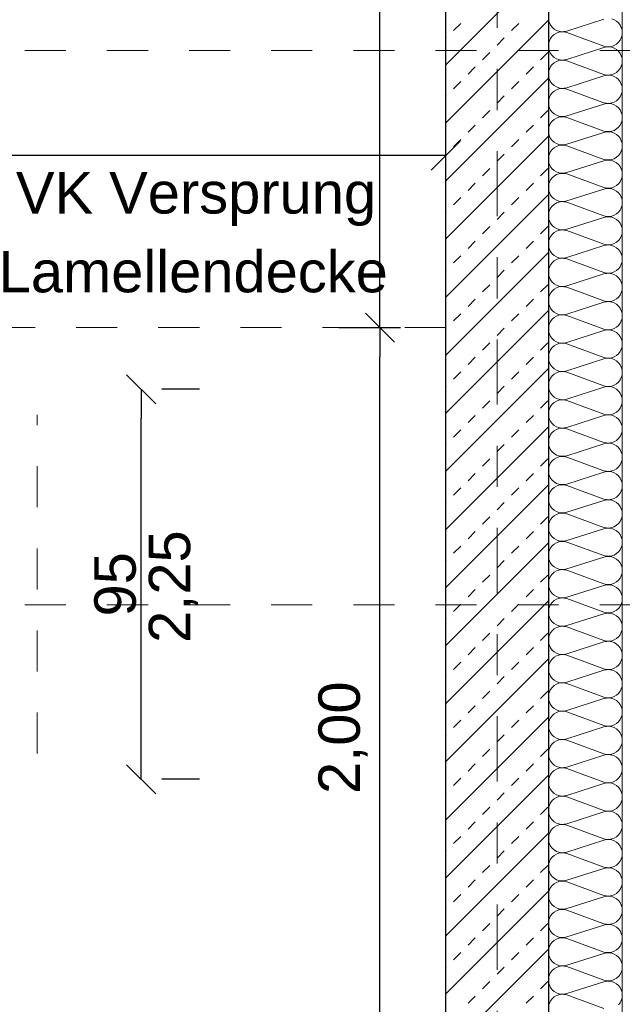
# Model space of a CAD drawing. Header units: metres. Extents: x -45.2 to 14.3, y -31.8 to 10.2.
# Tile 138 of 148: x -1.2 to 0.3, y -5 to -2.6. Entities that reach past the tile are written whole.
import ezdxf

# ---------------------------------------------------------------- set-up
doc = ezdxf.new("R2010")
doc.units = ezdxf.units.M
doc.header["$LTSCALE"] = 0.05
for name, pattern in [('Achsen 01', [5.291531, 3.175, -1.058062, 0.352704, -0.705764]), ('gestrichelt - 01', [2, 1, -1]), ('Raster 01', [2, 1, -1])]:
    doc.linetypes.add(name, pattern=pattern)
doc.layers.get('0').update_dxf_attribs({"lineweight": 25})
for name, color, linetype, lineweight in [('013_Beton und Stahlbetonarbeiten-330 Außenwände', 7, 'Continuous', 25), ('027_Tischlerarbeiten-340 Innentüren', 7, 'Continuous', 9), ('AV1-Einrichtung Bemaßung', 7, 'Continuous', 9)]:
    doc.layers.add(name, color=color, linetype=linetype, lineweight=lineweight)
for name, color, linetype, lineweight, true_color in [('014_Fassadenarbeiten-330 mineralische Dämmung', 7, 'Continuous', 9, 0x666666), ('027_Tischlerarbeiten-000 Versprung Akustikdecke', 7, 'gestrichelt - 01', 9, 0xa0a0a4), ('AV1-Achsen', 1, 'Achsen 01', 18, 0xff0000), ('AV1-Raster', 7, 'Raster 01', 9, 0xa6a6a6)]:
    doc.layers.add(name, color=color, linetype=linetype, lineweight=lineweight, true_color=true_color)
doc.styles.add('Arial', font='arial.ttf')

msp = doc.modelspace()

# ---------------------------------------------------------------- linework, layer by layer
at = {"color": 0, "linetype": 'Continuous', "lineweight": 15}
for p, q in [((-0.0896, -2.9207), (-0.1604, -2.9914)), ((-0.2499, -3.4104), (-0.3206, -3.3396)), ((-0.3206, -3.3396), (-0.2499, -3.4104)), ((-0.902, -3.4896), (-0.8312, -3.5604)), ((-0.8312, -4.5104), (-0.902, -4.4396))]:
    msp.add_line(p, q, dxfattribs=at)
at = {"color": 0, "linetype": 'ByBlock', "lineweight": -2}
for p, q in [((-0.125, -2.956), (-0.1957, -2.956)), ((-0.2853, -3.375), (-0.2853, -3.3043)), ((-0.2853, -3.375), (-0.2853, -3.4457)), ((-0.8666, -3.525), (-0.8666, -3.5957)), ((-0.8666, -4.475), (-0.8666, -4.4043))]:
    msp.add_line(p, q, dxfattribs=at)
at = {"layer": '013_Beton und Stahlbetonarbeiten-330 Außenwände', "color": 251, "linetype": 'Continuous', "lineweight": 13, "true_color": 0x4c4c4c}
for p, q in [((0.125, -2.4848), (-0.125, -2.7348)), ((0.125, -2.6262), (-0.125, -2.8762)), ((-0.1061, -2.6517), (-0.0884, -2.634)), ((0.0354, -2.6517), (0.053, -2.634)), ((-0.125, -2.6706), (-0.1237, -2.6693)), ((0, -2.687), (0.0177, -2.6693)), ((-0.0354, -2.7224), (-0.0177, -2.7047)), ((0.1061, -2.7224), (0.1237, -2.7047)), ((-0.0707, -2.7577), (-0.053, -2.74)), ((0.0707, -2.7577), (0.0884, -2.74)), ((0.125, -2.7676), (-0.125, -3.0176)), ((-0.1061, -2.7931), (-0.0884, -2.7754)), ((0.0354, -2.7931), (0.053, -2.7754)), ((-0.125, -2.812), (-0.1237, -2.8107)), ((0, -2.8284), (0.0177, -2.8107)), ((-0.0354, -2.8638), (-0.0177, -2.8461)), ((0.1061, -2.8638), (0.1237, -2.8461)), ((-0.0707, -2.8991), (-0.053, -2.8815)), ((0.0707, -2.8991), (0.0884, -2.8815)), ((0.125, -2.909), (-0.125, -3.159)), ((-0.1061, -2.9345), (-0.0884, -2.9168)), ((0.0354, -2.9345), (0.053, -2.9168)), ((-0.125, -2.9534), (-0.1237, -2.9522)), ((0, -2.9698), (0.0177, -2.9522)), ((-0.0354, -3.0052), (-0.0177, -2.9875)), ((0.1061, -3.0052), (0.1237, -2.9875)), ((-0.0707, -3.0406), (-0.053, -3.0229)), ((0.0707, -3.0406), (0.0884, -3.0229)), ((0.125, -3.0505), (-0.125, -3.3005)), ((-0.1061, -3.0759), (-0.0884, -3.0582)), ((0.0354, -3.0759), (0.053, -3.0582)), ((-0.125, -3.0948), (-0.1237, -3.0936)), ((0, -3.1113), (0.0177, -3.0936)), ((-0.0354, -3.1466), (-0.0177, -3.1289)), ((0.1061, -3.1466), (0.1237, -3.1289)), ((-0.0707, -3.182), (-0.053, -3.1643)), ((0.0707, -3.182), (0.0884, -3.1643)), ((0.125, -3.1919), (-0.125, -3.4419)), ((-0.1061, -3.2173), (-0.0884, -3.1997)), ((0.0354, -3.2173), (0.053, -3.1997)), ((-0.125, -3.2363), (-0.1237, -3.235)), ((0, -3.2527), (0.0177, -3.235)), ((-0.0354, -3.288), (-0.0177, -3.2704)), ((0.1061, -3.288), (0.1237, -3.2704)), ((-0.0707, -3.3234), (-0.053, -3.3057)), ((0.0707, -3.3234), (0.0884, -3.3057)), ((0.125, -3.3333), (-0.125, -3.5833)), ((-0.1061, -3.3588), (-0.0884, -3.3411)), ((0.0354, -3.3588), (0.053, -3.3411)), ((-0.125, -3.3777), (-0.1237, -3.3764)), ((0, -3.3941), (0.0177, -3.3764)), ((-0.0354, -3.4295), (-0.0177, -3.4118)), ((0.1061, -3.4295), (0.1237, -3.4118)), ((-0.0707, -3.4648), (-0.053, -3.4471)), ((0.0707, -3.4648), (0.0884, -3.4471)), ((0.125, -3.4747), (-0.125, -3.7247)), ((-0.1061, -3.5002), (-0.0884, -3.4825)), ((0.0354, -3.5002), (0.053, -3.4825)), ((-0.125, -3.5191), (-0.1237, -3.5179)), ((0, -3.5355), (0.0177, -3.5179)), ((-0.0354, -3.5709), (-0.0177, -3.5532)), ((0.1061, -3.5709), (0.1237, -3.5532)), ((-0.0707, -3.6062), (-0.053, -3.5886)), ((0.0707, -3.6062), (0.0884, -3.5886)), ((0.125, -3.6162), (-0.125, -3.8662)), ((-0.1061, -3.6416), (-0.0884, -3.6239)), ((0.0354, -3.6416), (0.053, -3.6239)), ((-0.125, -3.6605), (-0.1237, -3.6593)), ((0, -3.677), (0.0177, -3.6593)), ((-0.0354, -3.7123), (-0.0177, -3.6946)), ((0.1061, -3.7123), (0.1237, -3.6946)), ((-0.0707, -3.7477), (-0.053, -3.73)), ((0.0707, -3.7477), (0.0884, -3.73)), ((0.125, -3.7576), (-0.125, -4.0076)), ((-0.1061, -3.783), (-0.0884, -3.7653)), ((0.0354, -3.783), (0.053, -3.7653)), ((-0.125, -3.802), (-0.1237, -3.8007)), ((0, -3.8184), (0.0177, -3.8007)), ((-0.0354, -3.8537), (-0.0177, -3.8361)), ((0.1061, -3.8537), (0.1237, -3.8361)), ((-0.0707, -3.8891), (-0.053, -3.8714)), ((0.0707, -3.8891), (0.0884, -3.8714)), ((0.125, -3.899), (-0.125, -4.149)), ((-0.1061, -3.9244), (-0.0884, -3.9068)), ((0.0354, -3.9244), (0.053, -3.9068)), ((-0.125, -3.9434), (-0.1237, -3.9421)), ((0, -3.9598), (0.0177, -3.9421)), ((-0.0354, -3.9952), (-0.0177, -3.9775)), ((0.1061, -3.9952), (0.1237, -3.9775)), ((-0.0707, -4.0305), (-0.053, -4.0128)), ((0.0707, -4.0305), (0.0884, -4.0128)), ((0.125, -4.0404), (-0.125, -4.2904)), ((-0.1061, -4.0659), (-0.0884, -4.0482)), ((0.0354, -4.0659), (0.053, -4.0482)), ((-0.125, -4.0848), (-0.1237, -4.0835)), ((0, -4.1012), (0.0177, -4.0835)), ((-0.0354, -4.1366), (-0.0177, -4.1189)), ((0.1061, -4.1366), (0.1237, -4.1189)), ((-0.0707, -4.1719), (-0.053, -4.1543)), ((0.0707, -4.1719), (0.0884, -4.1543)), ((0.125, -4.1818), (-0.125, -4.4318)), ((-0.1061, -4.2073), (-0.0884, -4.1896)), ((0.0354, -4.2073), (0.053, -4.1896)), ((-0.125, -4.2262), (-0.1237, -4.225)), ((0, -4.2426), (0.0177, -4.225)), ((-0.0354, -4.278), (-0.0177, -4.2603)), ((0.1061, -4.278), (0.1237, -4.2603)), ((-0.0707, -4.3134), (-0.053, -4.2957)), ((0.0707, -4.3134), (0.0884, -4.2957)), ((0.125, -4.3233), (-0.125, -4.5733)), ((-0.1061, -4.3487), (-0.0884, -4.331)), ((0.0354, -4.3487), (0.053, -4.331)), ((-0.125, -4.3676), (-0.1237, -4.3664)), ((0, -4.3841), (0.0177, -4.3664)), ((-0.0354, -4.4194), (-0.0177, -4.4017)), ((0.1061, -4.4194), (0.1237, -4.4017)), ((-0.0707, -4.4548), (-0.053, -4.4371)), ((0.0707, -4.4548), (0.0884, -4.4371)), ((0.125, -4.4647), (-0.125, -4.7147)), ((-0.1061, -4.4901), (-0.0884, -4.4725)), ((0.0354, -4.4901), (0.053, -4.4725)), ((-0.125, -4.5091), (-0.1237, -4.5078)), ((0, -4.5255), (0.0177, -4.5078)), ((-0.0354, -4.5608), (-0.0177, -4.5432)), ((0.1061, -4.5608), (0.1237, -4.5432)), ((-0.0707, -4.5962), (-0.053, -4.5785)), ((0.0707, -4.5962), (0.0884, -4.5785)), ((0.125, -4.6061), (-0.125, -4.8561)), ((-0.1061, -4.6315), (-0.0884, -4.6139)), ((0.0354, -4.6315), (0.053, -4.6139)), ((-0.125, -4.6505), (-0.1237, -4.6492)), ((0, -4.6669), (0.0177, -4.6492)), ((-0.0354, -4.7023), (-0.0177, -4.6846)), ((0.1061, -4.7023), (0.1237, -4.6846)), ((-0.0707, -4.7376), (-0.053, -4.7199)), ((0.0707, -4.7376), (0.0884, -4.7199)), ((0.125, -4.7475), (-0.125, -4.9975)), ((-0.1061, -4.773), (-0.0884, -4.7553)), ((0.0354, -4.773), (0.053, -4.7553)), ((-0.125, -4.7919), (-0.1237, -4.7906)), ((0, -4.8083), (0.0177, -4.7906)), ((-0.0354, -4.8437), (-0.0177, -4.826)), ((0.1061, -4.8437), (0.1237, -4.826)), ((-0.0707, -4.879), (-0.053, -4.8614)), ((0.0707, -4.879), (0.0884, -4.8614)), ((0.125, -4.8889), (-0.125, -5.1389)), ((-0.1061, -4.9144), (-0.0884, -4.8967)), ((0.0354, -4.9144), (0.053, -4.8967)), ((-0.125, -4.9333), (-0.1237, -4.9321)), ((0, -4.9497), (0.0177, -4.9321)), ((-0.0354, -4.9851), (-0.0177, -4.9674)), ((0.1061, -4.9851), (0.1237, -4.9674)), ((-0.0707, -5.0205), (-0.053, -5.0028)), ((0.0707, -5.0205), (0.0884, -5.0028))]:
    msp.add_line(p, q, dxfattribs=at)
at = {"layer": '013_Beton und Stahlbetonarbeiten-330 Außenwände'}
msp.add_lwpolyline([(-0.125, -5.525), (-0.125, 0.125), (0.125, 0.125), (0.125, -5.525)], close=True, dxfattribs=at)
at = {"layer": '014_Fassadenarbeiten-330 mineralische Dämmung'}
msp.add_lwpolyline([(0, 0.125), (0, 0.305), (0.305, 0.305), (0.305, -5.45), (0.125, -5.45), (0.125, 0.125)], close=True, dxfattribs=at)
for points in [[(0.26, -2.6237), (0.17, -2.6527), (0.17, -2.6527), (0.1637, -2.6541), (0.1572, -2.6543), (0.1508, -2.6532), (0.1447, -2.651), (0.1392, -2.6477), (0.1343, -2.6434), (0.1303, -2.6383), (0.1274, -2.6326), (0.1256, -2.6263), (0.125, -2.6199)], [(0.2957, -5.0242), (0.2997, -5.0191), (0.3026, -5.0133), (0.3044, -5.0071), (0.305, -5.0007), (0.3044, -4.9942), (0.3026, -4.988), (0.2997, -4.9822), (0.2957, -4.9771), (0.2908, -4.9728), (0.2853, -4.9695), (0.2792, -4.9673), (0.2728, -4.9663), (0.2663, -4.9665), (0.26, -4.9679), (0.17, -4.9968), (0.17, -4.9968), (0.1637, -4.9982), (0.1572, -4.9984), (0.1508, -4.9974), (0.1447, -4.9952), (0.1392, -4.9919), (0.1343, -4.9876), (0.1303, -4.9824), (0.1274, -4.9767), (0.1256, -4.9705), (0.125, -4.964), (0.1256, -4.9576), (0.1274, -4.9513), (0.1303, -4.9456), (0.1343, -4.9405), (0.1392, -4.9362), (0.1447, -4.9329), (0.1508, -4.9307), (0.1572, -4.9296), (0.1637, -4.9298), (0.17, -4.9312), (0.26, -4.9645), (0.26, -4.9645), (0.2663, -4.9659), (0.2728, -4.9661), (0.2792, -4.9651), (0.2853, -4.9629), (0.2908, -4.9595), (0.2957, -4.9553), (0.2997, -4.9501), (0.3026, -4.9444), (0.3044, -4.9382), (0.305, -4.9317), (0.3044, -4.9253), (0.3026, -4.919), (0.2997, -4.9133), (0.2957, -4.9082), (0.2908, -4.9039), (0.2853, -4.9006), (0.2792, -4.8984), (0.2728, -4.8973), (0.2663, -4.8975), (0.26, -4.8989), (0.17, -4.9279), (0.17, -4.9279), (0.1637, -4.9292), (0.1572, -4.9294), (0.1508, -4.9284), (0.1447, -4.9262), (0.1392, -4.9229), (0.1343, -4.9186), (0.1303, -4.9135), (0.1274, -4.9077), (0.1256, -4.9015), (0.125, -4.8951), (0.1256, -4.8886), (0.1274, -4.8824), (0.1303, -4.8766), (0.1343, -4.8715), (0.1392, -4.8672), (0.1447, -4.8639), (0.1508, -4.8617), (0.1572, -4.8607), (0.1637, -4.8609), (0.17, -4.8623), (0.26, -4.8956), (0.26, -4.8956), (0.2663, -4.8969), (0.2728, -4.8971), (0.2792, -4.8961), (0.2853, -4.8939), (0.2908, -4.8906), (0.2957, -4.8863), (0.2997, -4.8812), (0.3026, -4.8754), (0.3044, -4.8692), (0.305, -4.8628), (0.3044, -4.8563), (0.3026, -4.8501), (0.2997, -4.8443), (0.2957, -4.8392), (0.2908, -4.8349), (0.2853, -4.8316), (0.2792, -4.8294), (0.2728, -4.8284), (0.2663, -4.8286), (0.26, -4.83), (0.17, -4.8589), (0.17, -4.8589), (0.1637, -4.8603), (0.1572, -4.8605), (0.1508, -4.8595), (0.1447, -4.8573), (0.1392, -4.854), (0.1343, -4.8497), (0.1303, -4.8446), (0.1274, -4.8388), (0.1256, -4.8326), (0.125, -4.8261), (0.1256, -4.8197), (0.1274, -4.8135), (0.1303, -4.8077), (0.1343, -4.8026), (0.1392, -4.7983), (0.1447, -4.795), (0.1508, -4.7928), (0.1572, -4.7917), (0.1637, -4.7919), (0.17, -4.7933), (0.26, -4.8266), (0.26, -4.8266), (0.2663, -4.828), (0.2728, -4.8282), (0.2792, -4.8272), (0.2853, -4.825), (0.2908, -4.8217), (0.2957, -4.8174), (0.2997, -4.8123), (0.3026, -4.8065), (0.3044, -4.8003), (0.305, -4.7938), (0.3044, -4.7874), (0.3026, -4.7812), (0.2997, -4.7754), (0.2957, -4.7703), (0.2908, -4.766), (0.2853, -4.7627), (0.2792, -4.7605), (0.2728, -4.7595), (0.2663, -4.7596), (0.26, -4.761), (0.17, -4.79), (0.17, -4.79), (0.1637, -4.7914), (0.1572, -4.7916), (0.1508, -4.7905), (0.1447, -4.7883), (0.1392, -4.785), (0.1343, -4.7807), (0.1303, -4.7756), (0.1274, -4.7698), (0.1256, -4.7636), (0.125, -4.7572), (0.1256, -4.7507), (0.1274, -4.7445), (0.1303, -4.7387), (0.1343, -4.7336), (0.1392, -4.7293), (0.1447, -4.726), (0.1508, -4.7238), (0.1572, -4.7228), (0.1637, -4.723), (0.17, -4.7244), (0.26, -4.7577), (0.26, -4.7577), (0.2663, -4.7591), (0.2728, -4.7592), (0.2792, -4.7582), (0.2853, -4.756), (0.2908, -4.7527), (0.2957, -4.7484), (0.2997, -4.7433), (0.3026, -4.7375), (0.3044, -4.7313), (0.305, -4.7249), (0.3044, -4.7184), (0.3026, -4.7122), (0.2997, -4.7064), (0.2957, -4.7013), (0.2908, -4.697), (0.2853, -4.6937), (0.2792, -4.6915), (0.2728, -4.6905), (0.2663, -4.6907), (0.26, -4.6921), (0.17, -4.721), (0.17, -4.721), (0.1637, -4.7224), (0.1572, -4.7226), (0.1508, -4.7216), (0.1447, -4.7194), (0.1392, -4.7161), (0.1343, -4.7118), (0.1303, -4.7067), (0.1274, -4.7009), (0.1256, -4.6947), (0.125, -4.6882), (0.1256, -4.6818), (0.1274, -4.6756), (0.1303, -4.6698), (0.1343, -4.6647), (0.1392, -4.6604), (0.1447, -4.6571), (0.1508, -4.6549), (0.1572, -4.6539), (0.1637, -4.654), (0.17, -4.6554), (0.26, -4.6887), (0.26, -4.6887), (0.2663, -4.6901), (0.2728, -4.6903), (0.2792, -4.6893), (0.2853, -4.6871), (0.2908, -4.6838), (0.2957, -4.6795), (0.2997, -4.6744), (0.3026, -4.6686), (0.3044, -4.6624), (0.305, -4.6559), (0.3044, -4.6495), (0.3026, -4.6433), (0.2997, -4.6375), (0.2957, -4.6324), (0.2908, -4.6281), (0.2853, -4.6248), (0.2792, -4.6226), (0.2728, -4.6216), (0.2663, -4.6218), (0.26, -4.6231), (0.17, -4.6521), (0.17, -4.6521), (0.1637, -4.6535), (0.1572, -4.6537), (0.1508, -4.6526), (0.1447, -4.6504), (0.1392, -4.6471), (0.1343, -4.6428), (0.1303, -4.6377), (0.1274, -4.632), (0.1256, -4.6257), (0.125, -4.6193), (0.1256, -4.6128), (0.1274, -4.6066), (0.1303, -4.6009), (0.1343, -4.5957), (0.1392, -4.5914), (0.1447, -4.5881), (0.1508, -4.5859), (0.1572, -4.5849), (0.1637, -4.5851), (0.17, -4.5865), (0.26, -4.6198), (0.26, -4.6198), (0.2663, -4.6212), (0.2728, -4.6214), (0.2792, -4.6203), (0.2853, -4.6181), (0.2908, -4.6148), (0.2957, -4.6105), (0.2997, -4.6054), (0.3026, -4.5997), (0.3044, -4.5934), (0.305, -4.587), (0.3044, -4.5805), (0.3026, -4.5743), (0.2997, -4.5686), (0.2957, -4.5634), (0.2908, -4.5591), (0.2853, -4.5558), (0.2792, -4.5536), (0.2728, -4.5526), (0.2663, -4.5528), (0.26, -4.5542), (0.17, -4.5831), (0.17, -4.5831), (0.1637, -4.5845), (0.1572, -4.5847), (0.1508, -4.5837), (0.1447, -4.5815), (0.1392, -4.5782), (0.1343, -4.5739), (0.1303, -4.5688), (0.1274, -4.563), (0.1256, -4.5568), (0.125, -4.5503), (0.1256, -4.5439), (0.1274, -4.5377), (0.1303, -4.5319), (0.1343, -4.5268), (0.1392, -4.5225), (0.1447, -4.5192), (0.1508, -4.517), (0.1572, -4.516), (0.1637, -4.5162), (0.17, -4.5176), (0.26, -4.5508), (0.26, -4.5508), (0.2663, -4.5522), (0.2728, -4.5524), (0.2792, -4.5514), (0.2853, -4.5492), (0.2908, -4.5459), (0.2957, -4.5416), (0.2997, -4.5365), (0.3026, -4.5307), (0.3044, -4.5245), (0.305, -4.518), (0.3044, -4.5116), (0.3026, -4.5054), (0.2997, -4.4996), (0.2957, -4.4945), (0.2908, -4.4902), (0.2853, -4.4869), (0.2792, -4.4847), (0.2728, -4.4837), (0.2663, -4.4839), (0.26, -4.4853), (0.17, -4.5142), (0.17, -4.5142), (0.1637, -4.5156), (0.1572, -4.5158), (0.1508, -4.5147), (0.1447, -4.5125), (0.1392, -4.5092), (0.1343, -4.505), (0.1303, -4.4998), (0.1274, -4.4941), (0.1256, -4.4878), (0.125, -4.4814), (0.1256, -4.475), (0.1274, -4.4687), (0.1303, -4.463), (0.1343, -4.4578), (0.1392, -4.4536), (0.1447, -4.4503), (0.1508, -4.448), (0.1572, -4.447), (0.1637, -4.4472), (0.17, -4.4486), (0.26, -4.4819), (0.26, -4.4819), (0.2663, -4.4833), (0.2728, -4.4835), (0.2792, -4.4824), (0.2853, -4.4802), (0.2908, -4.4769), (0.2957, -4.4726), (0.2997, -4.4675), (0.3026, -4.4618), (0.3044, -4.4555), (0.305, -4.4491), (0.3044, -4.4427), (0.3026, -4.4364), (0.2997, -4.4307), (0.2957, -4.4255), (0.2908, -4.4213), (0.2853, -4.418), (0.2792, -4.4158), (0.2728, -4.4147), (0.2663, -4.4149), (0.26, -4.4163), (0.17, -4.4452), (0.17, -4.4452), (0.1637, -4.4466), (0.1572, -4.4468), (0.1508, -4.4458), (0.1447, -4.4436), (0.1392, -4.4403), (0.1343, -4.436), (0.1303, -4.4309), (0.1274, -4.4251), (0.1256, -4.4189), (0.125, -4.4125), (0.1256, -4.406), (0.1274, -4.3998), (0.1303, -4.394), (0.1343, -4.3889), (0.1392, -4.3846), (0.1447, -4.3813), (0.1508, -4.3791), (0.1572, -4.3781), (0.1637, -4.3783), (0.17, -4.3797), (0.26, -4.4129), (0.26, -4.4129), (0.2663, -4.4143), (0.2728, -4.4145), (0.2792, -4.4135), (0.2853, -4.4113), (0.2908, -4.408), (0.2957, -4.4037), (0.2997, -4.3986), (0.3026, -4.3928), (0.3044, -4.3866), (0.305, -4.3802), (0.3044, -4.3737), (0.3026, -4.3675), (0.2997, -4.3617), (0.2957, -4.3566), (0.2908, -4.3523), (0.2853, -4.349), (0.2792, -4.3468), (0.2728, -4.3458), (0.2663, -4.346), (0.26, -4.3474), (0.17, -4.3763), (0.17, -4.3763), (0.1637, -4.3777), (0.1572, -4.3779), (0.1508, -4.3769), (0.1447, -4.3747), (0.1392, -4.3714), (0.1343, -4.3671), (0.1303, -4.3619), (0.1274, -4.3562), (0.1256, -4.35), (0.125, -4.3435), (0.1256, -4.3371), (0.1274, -4.3308), (0.1303, -4.3251), (0.1343, -4.32), (0.1392, -4.3157), (0.1447, -4.3124), (0.1508, -4.3102), (0.1572, -4.3091), (0.1637, -4.3093), (0.17, -4.3107), (0.26, -4.344), (0.26, -4.344), (0.2663, -4.3454), (0.2728, -4.3456), (0.2792, -4.3446), (0.2853, -4.3424), (0.2908, -4.339), (0.2957, -4.3348), (0.2997, -4.3296), (0.3026, -4.3239), (0.3044, -4.3177), (0.305, -4.3112), (0.3044, -4.3048), (0.3026, -4.2985), (0.2997, -4.2928), (0.2957, -4.2877), (0.2908, -4.2834), (0.2853, -4.2801), (0.2792, -4.2779), (0.2728, -4.2768), (0.2663, -4.277), (0.26, -4.2784), (0.17, -4.3073), (0.17, -4.3073), (0.1637, -4.3087), (0.1572, -4.3089), (0.1508, -4.3079), (0.1447, -4.3057), (0.1392, -4.3024), (0.1343, -4.2981), (0.1303, -4.293), (0.1274, -4.2872), (0.1256, -4.281), (0.125, -4.2746), (0.1256, -4.2681), (0.1274, -4.2619), (0.1303, -4.2561), (0.1343, -4.251), (0.1392, -4.2467), (0.1447, -4.2434), (0.1508, -4.2412), (0.1572, -4.2402), (0.1637, -4.2404), (0.17, -4.2418), (0.26, -4.275), (0.26, -4.275), (0.2663, -4.2764), (0.2728, -4.2766), (0.2792, -4.2756), (0.2853, -4.2734), (0.2908, -4.2701), (0.2957, -4.2658), (0.2997, -4.2607), (0.3026, -4.2549), (0.3044, -4.2487), (0.305, -4.2423), (0.3044, -4.2358), (0.3026, -4.2296), (0.2997, -4.2238), (0.2957, -4.2187), (0.2908, -4.2144), (0.2853, -4.2111), (0.2792, -4.2089), (0.2728, -4.2079), (0.2663, -4.2081), (0.26, -4.2095), (0.17, -4.2384), (0.17, -4.2384), (0.1637, -4.2398), (0.1572, -4.24), (0.1508, -4.239), (0.1447, -4.2368), (0.1392, -4.2335), (0.1343, -4.2292), (0.1303, -4.2241), (0.1274, -4.2183), (0.1256, -4.2121), (0.125, -4.2056), (0.1256, -4.1992), (0.1274, -4.193), (0.1303, -4.1872), (0.1343, -4.1821), (0.1392, -4.1778), (0.1447, -4.1745), (0.1508, -4.1723), (0.1572, -4.1712), (0.1637, -4.1714), (0.17, -4.1728), (0.26, -4.2061), (0.26, -4.2061), (0.2663, -4.2075), (0.2728, -4.2077), (0.2792, -4.2067), (0.2853, -4.2045), (0.2908, -4.2012), (0.2957, -4.1969), (0.2997, -4.1918), (0.3026, -4.186), (0.3044, -4.1798), (0.305, -4.1733), (0.3044, -4.1669), (0.3026, -4.1607), (0.2997, -4.1549), (0.2957, -4.1498), (0.2908, -4.1455), (0.2853, -4.1422), (0.2792, -4.14), (0.2728, -4.1389), (0.2663, -4.1391), (0.26, -4.1405), (0.17, -4.1695), (0.17, -4.1695), (0.1637, -4.1709), (0.1572, -4.171), (0.1508, -4.17), (0.1447, -4.1678), (0.1392, -4.1645), (0.1343, -4.1602), (0.1303, -4.1551), (0.1274, -4.1493), (0.1256, -4.1431), (0.125, -4.1367), (0.1256, -4.1302), (0.1274, -4.124), (0.1303, -4.1182), (0.1343, -4.1131), (0.1392, -4.1088), (0.1447, -4.1055), (0.1508, -4.1033), (0.1572, -4.1023), (0.1637, -4.1025), (0.17, -4.1039), (0.26, -4.1372), (0.26, -4.1372), (0.2663, -4.1386), (0.2728, -4.1387), (0.2792, -4.1377), (0.2853, -4.1355), (0.2908, -4.1322), (0.2957, -4.1279), (0.2997, -4.1228), (0.3026, -4.117), (0.3044, -4.1108), (0.305, -4.1044), (0.3044, -4.0979), (0.3026, -4.0917), (0.2997, -4.0859), (0.2957, -4.0808), (0.2908, -4.0765), (0.2853, -4.0732), (0.2792, -4.071), (0.2728, -4.07), (0.2663, -4.0702), (0.26, -4.0716), (0.17, -4.1005), (0.17, -4.1005), (0.1637, -4.1019), (0.1572, -4.1021), (0.1508, -4.1011), (0.1447, -4.0989), (0.1392, -4.0956), (0.1343, -4.0913), (0.1303, -4.0862), (0.1274, -4.0804), (0.1256, -4.0742), (0.125, -4.0677), (0.1256, -4.0613), (0.1274, -4.0551), (0.1303, -4.0493), (0.1343, -4.0442), (0.1392, -4.0399), (0.1447, -4.0366), (0.1508, -4.0344), (0.1572, -4.0334), (0.1637, -4.0335), (0.17, -4.0349), (0.26, -4.0682), (0.26, -4.0682), (0.2663, -4.0696), (0.2728, -4.0698), (0.2792, -4.0688), (0.2853, -4.0666), (0.2908, -4.0633), (0.2957, -4.059), (0.2997, -4.0539), (0.3026, -4.0481), (0.3044, -4.0419), (0.305, -4.0354), (0.3044, -4.029), (0.3026, -4.0228), (0.2997, -4.017), (0.2957, -4.0119), (0.2908, -4.0076), (0.2853, -4.0043), (0.2792, -4.0021), (0.2728, -4.0011), (0.2663, -4.0012), (0.26, -4.0026), (0.17, -4.0316), (0.17, -4.0316), (0.1637, -4.033), (0.1572, -4.0332), (0.1508, -4.0321), (0.1447, -4.0299), (0.1392, -4.0266), (0.1343, -4.0223), (0.1303, -4.0172), (0.1274, -4.0114), (0.1256, -4.0052), (0.125, -3.9988), (0.1256, -3.9923), (0.1274, -3.9861), (0.1303, -3.9803), (0.1343, -3.9752), (0.1392, -3.9709), (0.1447, -3.9676), (0.1508, -3.9654), (0.1572, -3.9644), (0.1637, -3.9646), (0.17, -3.966), (0.26, -3.9993), (0.26, -3.9993), (0.2663, -4.0007), (0.2728, -4.0009), (0.2792, -3.9998), (0.2853, -3.9976), (0.2908, -3.9943), (0.2957, -3.99), (0.2997, -3.9849), (0.3026, -3.9791), (0.3044, -3.9729), (0.305, -3.9665), (0.3044, -3.96), (0.3026, -3.9538), (0.2997, -3.9481), (0.2957, -3.9429), (0.2908, -3.9386), (0.2853, -3.9353), (0.2792, -3.9331), (0.2728, -3.9321), (0.2663, -3.9323), (0.26, -3.9337), (0.17, -3.9626), (0.17, -3.9626), (0.1637, -3.964), (0.1572, -3.9642), (0.1508, -3.9632), (0.1447, -3.961), (0.1392, -3.9577), (0.1343, -3.9534), (0.1303, -3.9483), (0.1274, -3.9425), (0.1256, -3.9363), (0.125, -3.9298), (0.1256, -3.9234), (0.1274, -3.9172), (0.1303, -3.9114), (0.1343, -3.9063), (0.1392, -3.902), (0.1447, -3.8987), (0.1508, -3.8965), (0.1572, -3.8955), (0.1637, -3.8957), (0.17, -3.8971), (0.26, -3.9303), (0.26, -3.9303), (0.2663, -3.9317), (0.2728, -3.9319), (0.2792, -3.9309), (0.2853, -3.9287), (0.2908, -3.9254), (0.2957, -3.9211), (0.2997, -3.916), (0.3026, -3.9102), (0.3044, -3.904), (0.305, -3.8975), (0.3044, -3.8911), (0.3026, -3.8849), (0.2997, -3.8791), (0.2957, -3.874), (0.2908, -3.8697), (0.2853, -3.8664), (0.2792, -3.8642), (0.2728, -3.8632), (0.2663, -3.8634), (0.26, -3.8648), (0.17, -3.8937), (0.17, -3.8937), (0.1637, -3.8951), (0.1572, -3.8953), (0.1508, -3.8942), (0.1447, -3.892), (0.1392, -3.8887), (0.1343, -3.8845), (0.1303, -3.8793), (0.1274, -3.8736), (0.1256, -3.8673), (0.125, -3.8609), (0.1256, -3.8544), (0.1274, -3.8482), (0.1303, -3.8425), (0.1343, -3.8373), (0.1392, -3.8331), (0.1447, -3.8297), (0.1508, -3.8275), (0.1572, -3.8265), (0.1637, -3.8267), (0.17, -3.8281), (0.26, -3.8614), (0.26, -3.8614), (0.2663, -3.8628), (0.2728, -3.863), (0.2792, -3.8619), (0.2853, -3.8597), (0.2908, -3.8564), (0.2957, -3.8521), (0.2997, -3.847), (0.3026, -3.8413), (0.3044, -3.835), (0.305, -3.8286), (0.3044, -3.8221), (0.3026, -3.8159), (0.2997, -3.8102), (0.2957, -3.805), (0.2908, -3.8008), (0.2853, -3.7975), (0.2792, -3.7953), (0.2728, -3.7942), (0.2663, -3.7944), (0.26, -3.7958), (0.17, -3.8247), (0.17, -3.8247), (0.1637, -3.8261), (0.1572, -3.8263), (0.1508, -3.8253), (0.1447, -3.8231), (0.1392, -3.8198), (0.1343, -3.8155), (0.1303, -3.8104), (0.1274, -3.8046), (0.1256, -3.7984), (0.125, -3.7919), (0.1256, -3.7855), (0.1274, -3.7793), (0.1303, -3.7735), (0.1343, -3.7684), (0.1392, -3.7641), (0.1447, -3.7608), (0.1508, -3.7586), (0.1572, -3.7576), (0.1637, -3.7578), (0.17, -3.7592), (0.26, -3.7924), (0.26, -3.7924), (0.2663, -3.7938), (0.2728, -3.794), (0.2792, -3.793), (0.2853, -3.7908), (0.2908, -3.7875), (0.2957, -3.7832), (0.2997, -3.7781), (0.3026, -3.7723), (0.3044, -3.7661), (0.305, -3.7597), (0.3044, -3.7532), (0.3026, -3.747), (0.2997, -3.7412), (0.2957, -3.7361), (0.2908, -3.7318), (0.2853, -3.7285), (0.2792, -3.7263), (0.2728, -3.7253), (0.2663, -3.7255), (0.26, -3.7269), (0.17, -3.7558), (0.17, -3.7558), (0.1637, -3.7572), (0.1572, -3.7574), (0.1508, -3.7564), (0.1447, -3.7542), (0.1392, -3.7508), (0.1343, -3.7466), (0.1303, -3.7414), (0.1274, -3.7357), (0.1256, -3.7295), (0.125, -3.723), (0.1256, -3.7166), (0.1274, -3.7103), (0.1303, -3.7046), (0.1343, -3.6994), (0.1392, -3.6952), (0.1447, -3.6919), (0.1508, -3.6897), (0.1572, -3.6886), (0.1637, -3.6888), (0.17, -3.6902), (0.26, -3.7235), (0.26, -3.7235), (0.2663, -3.7249), (0.2728, -3.7251), (0.2792, -3.7241), (0.2853, -3.7218), (0.2908, -3.7185), (0.2957, -3.7143), (0.2997, -3.7091), (0.3026, -3.7034), (0.3044, -3.6972), (0.305, -3.6907), (0.3044, -3.6843), (0.3026, -3.678), (0.2997, -3.6723), (0.2957, -3.6672), (0.2908, -3.6629), (0.2853, -3.6596), (0.2792, -3.6574), (0.2728, -3.6563), (0.2663, -3.6565), (0.26, -3.6579), (0.17, -3.6868), (0.17, -3.6868), (0.1637, -3.6882), (0.1572, -3.6884), (0.1508, -3.6874), (0.1447, -3.6852), (0.1392, -3.6819), (0.1343, -3.6776), (0.1303, -3.6725), (0.1274, -3.6667), (0.1256, -3.6605), (0.125, -3.6541), (0.1256, -3.6476), (0.1274, -3.6414), (0.1303, -3.6356), (0.1343, -3.6305), (0.1392, -3.6262), (0.1447, -3.6229), (0.1508, -3.6207), (0.1572, -3.6197), (0.1637, -3.6199), (0.17, -3.6213), (0.26, -3.6545), (0.26, -3.6545), (0.2663, -3.6559), (0.2728, -3.6561), (0.2792, -3.6551), (0.2853, -3.6529), (0.2908, -3.6496), (0.2957, -3.6453), (0.2997, -3.6402), (0.3026, -3.6344), (0.3044, -3.6282), (0.305, -3.6218), (0.3044, -3.6153), (0.3026, -3.6091), (0.2997, -3.6033), (0.2957, -3.5982), (0.2908, -3.5939), (0.2853, -3.5906), (0.2792, -3.5884), (0.2728, -3.5874), (0.2663, -3.5876), (0.26, -3.589), (0.17, -3.6179), (0.17, -3.6179), (0.1637, -3.6193), (0.1572, -3.6195), (0.1508, -3.6185), (0.1447, -3.6163), (0.1392, -3.613), (0.1343, -3.6087), (0.1303, -3.6036), (0.1274, -3.5978), (0.1256, -3.5916), (0.125, -3.5851), (0.1256, -3.5787), (0.1274, -3.5724), (0.1303, -3.5667), (0.1343, -3.5616), (0.1392, -3.5573), (0.1447, -3.554), (0.1508, -3.5518), (0.1572, -3.5507), (0.1637, -3.5509), (0.17, -3.5523), (0.26, -3.5856), (0.26, -3.5856), (0.2663, -3.587), (0.2728, -3.5872), (0.2792, -3.5862), (0.2853, -3.584), (0.2908, -3.5807), (0.2957, -3.5764), (0.2997, -3.5712), (0.3026, -3.5655), (0.3044, -3.5593), (0.305, -3.5528), (0.3044, -3.5464), (0.3026, -3.5402), (0.2997, -3.5344), (0.2957, -3.5293), (0.2908, -3.525), (0.2853, -3.5217), (0.2792, -3.5195), (0.2728, -3.5184), (0.2663, -3.5186), (0.26, -3.52), (0.17, -3.549), (0.17, -3.549), (0.1637, -3.5504), (0.1572, -3.5505), (0.1508, -3.5495), (0.1447, -3.5473), (0.1392, -3.544), (0.1343, -3.5397), (0.1303, -3.5346), (0.1274, -3.5288), (0.1256, -3.5226), (0.125, -3.5162), (0.1256, -3.5097), (0.1274, -3.5035), (0.1303, -3.4977), (0.1343, -3.4926), (0.1392, -3.4883), (0.1447, -3.485), (0.1508, -3.4828), (0.1572, -3.4818), (0.1637, -3.482), (0.17, -3.4834), (0.26, -3.5167), (0.26, -3.5167), (0.2663, -3.5181), (0.2728, -3.5182), (0.2792, -3.5172), (0.2853, -3.515), (0.2908, -3.5117), (0.2957, -3.5074), (0.2997, -3.5023), (0.3026, -3.4965), (0.3044, -3.4903), (0.305, -3.4839), (0.3044, -3.4774), (0.3026, -3.4712), (0.2997, -3.4654), (0.2957, -3.4603), (0.2908, -3.456), (0.2853, -3.4527), (0.2792, -3.4505), (0.2728, -3.4495), (0.2663, -3.4497), (0.26, -3.4511), (0.17, -3.48), (0.17, -3.48), (0.1637, -3.4814), (0.1572, -3.4816), (0.1508, -3.4806), (0.1447, -3.4784), (0.1392, -3.4751), (0.1343, -3.4708), (0.1303, -3.4657), (0.1274, -3.4599), (0.1256, -3.4537), (0.125, -3.4472), (0.1256, -3.4408), (0.1274, -3.4346), (0.1303, -3.4288), (0.1343, -3.4237), (0.1392, -3.4194), (0.1447, -3.4161), (0.1508, -3.4139), (0.1572, -3.4129), (0.1637, -3.413), (0.17, -3.4144), (0.26, -3.4477), (0.26, -3.4477), (0.2663, -3.4491), (0.2728, -3.4493), (0.2792, -3.4483), (0.2853, -3.4461), (0.2908, -3.4428), (0.2957, -3.4385), (0.2997, -3.4334), (0.3026, -3.4276), (0.3044, -3.4214), (0.305, -3.4149), (0.3044, -3.4085), (0.3026, -3.4023), (0.2997, -3.3965), (0.2957, -3.3914), (0.2908, -3.3871), (0.2853, -3.3838), (0.2792, -3.3816), (0.2728, -3.3806), (0.2663, -3.3807), (0.26, -3.3821), (0.17, -3.4111), (0.17, -3.4111), (0.1637, -3.4125), (0.1572, -3.4127), (0.1508, -3.4116), (0.1447, -3.4094), (0.1392, -3.4061), (0.1343, -3.4018), (0.1303, -3.3967), (0.1274, -3.3909), (0.1256, -3.3847), (0.125, -3.3783), (0.1256, -3.3718), (0.1274, -3.3656), (0.1303, -3.3598), (0.1343, -3.3547), (0.1392, -3.3504), (0.1447, -3.3471), (0.1508, -3.3449), (0.1572, -3.3439), (0.1637, -3.3441), (0.17, -3.3455), (0.26, -3.3788), (0.26, -3.3788), (0.2663, -3.3802), (0.2728, -3.3804), (0.2792, -3.3793), (0.2853, -3.3771), (0.2908, -3.3738), (0.2957, -3.3695), (0.2997, -3.3644), (0.3026, -3.3586), (0.3044, -3.3524), (0.305, -3.346), (0.3044, -3.3395), (0.3026, -3.3333), (0.2997, -3.3275), (0.2957, -3.3224), (0.2908, -3.3181), (0.2853, -3.3148), (0.2792, -3.3126), (0.2728, -3.3116), (0.2663, -3.3118), (0.26, -3.3132), (0.17, -3.3421), (0.17, -3.3421), (0.1637, -3.3435), (0.1572, -3.3437), (0.1508, -3.3427), (0.1447, -3.3405), (0.1392, -3.3372), (0.1343, -3.3329), (0.1303, -3.3278), (0.1274, -3.322), (0.1256, -3.3158), (0.125, -3.3093), (0.1256, -3.3029), (0.1274, -3.2967), (0.1303, -3.2909), (0.1343, -3.2858), (0.1392, -3.2815), (0.1447, -3.2782), (0.1508, -3.276), (0.1572, -3.275), (0.1637, -3.2752), (0.17, -3.2766), (0.26, -3.3098), (0.26, -3.3098), (0.2663, -3.3112), (0.2728, -3.3114), (0.2792, -3.3104), (0.2853, -3.3082), (0.2908, -3.3049), (0.2957, -3.3006), (0.2997, -3.2955), (0.3026, -3.2897), (0.3044, -3.2835), (0.305, -3.277), (0.3044, -3.2706), (0.3026, -3.2644), (0.2997, -3.2586), (0.2957, -3.2535), (0.2908, -3.2492), (0.2853, -3.2459), (0.2792, -3.2437), (0.2728, -3.2427), (0.2663, -3.2429), (0.26, -3.2443), (0.17, -3.2732), (0.17, -3.2732), (0.1637, -3.2746), (0.1572, -3.2748), (0.1508, -3.2737), (0.1447, -3.2715), (0.1392, -3.2682), (0.1343, -3.2639), (0.1303, -3.2588), (0.1274, -3.2531), (0.1256, -3.2468), (0.125, -3.2404), (0.1256, -3.2339), (0.1274, -3.2277), (0.1303, -3.222), (0.1343, -3.2168), (0.1392, -3.2125), (0.1447, -3.2092), (0.1508, -3.207), (0.1572, -3.206), (0.1637, -3.2062), (0.17, -3.2076), (0.26, -3.2409), (0.26, -3.2409), (0.2663, -3.2423), (0.2728, -3.2425), (0.2792, -3.2414), (0.2853, -3.2392), (0.2908, -3.2359), (0.2957, -3.2316), (0.2997, -3.2265), (0.3026, -3.2208), (0.3044, -3.2145), (0.305, -3.2081), (0.3044, -3.2016), (0.3026, -3.1954), (0.2997, -3.1897), (0.2957, -3.1845), (0.2908, -3.1803), (0.2853, -3.177), (0.2792, -3.1747), (0.2728, -3.1737), (0.2663, -3.1739), (0.26, -3.1753), (0.17, -3.2042), (0.17, -3.2042), (0.1637, -3.2056), (0.1572, -3.2058), (0.1508, -3.2048), (0.1447, -3.2026), (0.1392, -3.1993), (0.1343, -3.195), (0.1303, -3.1899), (0.1274, -3.1841), (0.1256, -3.1779), (0.125, -3.1714), (0.1256, -3.165), (0.1274, -3.1588), (0.1303, -3.153), (0.1343, -3.1479), (0.1392, -3.1436), (0.1447, -3.1403), (0.1508, -3.1381), (0.1572, -3.1371), (0.1637, -3.1373), (0.17, -3.1387), (0.26, -3.1719), (0.26, -3.1719), (0.2663, -3.1733), (0.2728, -3.1735), (0.2792, -3.1725), (0.2853, -3.1703), (0.2908, -3.167), (0.2957, -3.1627), (0.2997, -3.1576), (0.3026, -3.1518), (0.3044, -3.1456), (0.305, -3.1391), (0.3044, -3.1327), (0.3026, -3.1265), (0.2997, -3.1207), (0.2957, -3.1156), (0.2908, -3.1113), (0.2853, -3.108), (0.2792, -3.1058), (0.2728, -3.1048), (0.2663, -3.105), (0.26, -3.1064), (0.17, -3.1353), (0.17, -3.1353), (0.1637, -3.1367), (0.1572, -3.1369), (0.1508, -3.1359), (0.1447, -3.1336), (0.1392, -3.1303), (0.1343, -3.1261), (0.1303, -3.1209), (0.1274, -3.1152), (0.1256, -3.1089), (0.125, -3.1025), (0.1256, -3.0961), (0.1274, -3.0898), (0.1303, -3.0841), (0.1343, -3.0789), (0.1392, -3.0747), (0.1447, -3.0714), (0.1508, -3.0692), (0.1572, -3.0681), (0.1637, -3.0683), (0.17, -3.0697), (0.26, -3.103), (0.26, -3.103), (0.2663, -3.1044), (0.2728, -3.1046), (0.2792, -3.1035), (0.2853, -3.1013), (0.2908, -3.098), (0.2957, -3.0938), (0.2997, -3.0886), (0.3026, -3.0829), (0.3044, -3.0766), (0.305, -3.0702), (0.3044, -3.0638), (0.3026, -3.0575), (0.2997, -3.0518), (0.2957, -3.0467), (0.2908, -3.0424), (0.2853, -3.0391), (0.2792, -3.0369), (0.2728, -3.0358), (0.2663, -3.036), (0.26, -3.0374), (0.17, -3.0663), (0.17, -3.0663), (0.1637, -3.0677), (0.1572, -3.0679), (0.1508, -3.0669), (0.1447, -3.0647), (0.1392, -3.0614), (0.1343, -3.0571), (0.1303, -3.052), (0.1274, -3.0462), (0.1256, -3.04), (0.125, -3.0336), (0.1256, -3.0271), (0.1274, -3.0209), (0.1303, -3.0151), (0.1343, -3.01), (0.1392, -3.0057), (0.1447, -3.0024), (0.1508, -3.0002), (0.1572, -2.9992), (0.1637, -2.9994), (0.17, -3.0008), (0.26, -3.034), (0.26, -3.034), (0.2663, -3.0354), (0.2728, -3.0356), (0.2792, -3.0346), (0.2853, -3.0324), (0.2908, -3.0291), (0.2957, -3.0248), (0.2997, -3.0197), (0.3026, -3.0139), (0.3044, -3.0077), (0.305, -3.0013), (0.3044, -2.9948), (0.3026, -2.9886), (0.2997, -2.9828), (0.2957, -2.9777), (0.2908, -2.9734), (0.2853, -2.9701), (0.2792, -2.9679), (0.2728, -2.9669), (0.2663, -2.9671), (0.26, -2.9685), (0.17, -2.9974), (0.17, -2.9974), (0.1637, -2.9988), (0.1572, -2.999), (0.1508, -2.998), (0.1447, -2.9958), (0.1392, -2.9925), (0.1343, -2.9882), (0.1303, -2.983), (0.1274, -2.9773), (0.1256, -2.9711), (0.125, -2.9646), (0.1256, -2.9582), (0.1274, -2.9519), (0.1303, -2.9462), (0.1343, -2.9411), (0.1392, -2.9368), (0.1447, -2.9335), (0.1508, -2.9313), (0.1572, -2.9302), (0.1637, -2.9304), (0.17, -2.9318), (0.26, -2.9651), (0.26, -2.9651), (0.2663, -2.9665), (0.2728, -2.9667), (0.2792, -2.9657), (0.2853, -2.9635), (0.2908, -2.9602), (0.2957, -2.9559), (0.2997, -2.9507), (0.3026, -2.945), (0.3044, -2.9388), (0.305, -2.9323), (0.3044, -2.9259), (0.3026, -2.9197), (0.2997, -2.9139), (0.2957, -2.9088), (0.2908, -2.9045), (0.2853, -2.9012), (0.2792, -2.899), (0.2728, -2.8979), (0.2663, -2.8981), (0.26, -2.8995), (0.17, -2.9285), (0.17, -2.9285), (0.1637, -2.9299), (0.1572, -2.93), (0.1508, -2.929), (0.1447, -2.9268), (0.1392, -2.9235), (0.1343, -2.9192), (0.1303, -2.9141), (0.1274, -2.9083), (0.1256, -2.9021), (0.125, -2.8957), (0.1256, -2.8892), (0.1274, -2.883), (0.1303, -2.8772), (0.1343, -2.8721), (0.1392, -2.8678), (0.1447, -2.8645), (0.1508, -2.8623), (0.1572, -2.8613), (0.1637, -2.8615), (0.17, -2.8629), (0.26, -2.8962), (0.26, -2.8962), (0.2663, -2.8975), (0.2728, -2.8977), (0.2792, -2.8967), (0.2853, -2.8945), (0.2908, -2.8912), (0.2957, -2.8869), (0.2997, -2.8818), (0.3026, -2.876), (0.3044, -2.8698), (0.305, -2.8634), (0.3044, -2.8569), (0.3026, -2.8507), (0.2997, -2.8449), (0.2957, -2.8398), (0.2908, -2.8355), (0.2853, -2.8322), (0.2792, -2.83), (0.2728, -2.829), (0.2663, -2.8292), (0.26, -2.8306), (0.17, -2.8595), (0.17, -2.8595), (0.1637, -2.8609), (0.1572, -2.8611), (0.1508, -2.8601), (0.1447, -2.8579), (0.1392, -2.8546), (0.1343, -2.8503), (0.1303, -2.8452), (0.1274, -2.8394), (0.1256, -2.8332), (0.125, -2.8267), (0.1256, -2.8203), (0.1274, -2.8141), (0.1303, -2.8083), (0.1343, -2.8032), (0.1392, -2.7989), (0.1447, -2.7956), (0.1508, -2.7934), (0.1572, -2.7923), (0.1637, -2.7925), (0.17, -2.7939), (0.26, -2.8272), (0.26, -2.8272), (0.2663, -2.8286), (0.2728, -2.8288), (0.2792, -2.8278), (0.2853, -2.8256), (0.2908, -2.8223), (0.2957, -2.818), (0.2997, -2.8129), (0.3026, -2.8071), (0.3044, -2.8009), (0.305, -2.7944), (0.3044, -2.788), (0.3026, -2.7818), (0.2997, -2.776), (0.2957, -2.7709), (0.2908, -2.7666), (0.2853, -2.7633), (0.2792, -2.7611), (0.2728, -2.7601), (0.2663, -2.7602), (0.26, -2.7616), (0.17, -2.7906), (0.17, -2.7906), (0.1637, -2.792), (0.1572, -2.7922), (0.1508, -2.7911), (0.1447, -2.7889), (0.1392, -2.7856), (0.1343, -2.7813), (0.1303, -2.7762), (0.1274, -2.7704), (0.1256, -2.7642), (0.125, -2.7578), (0.1256, -2.7513), (0.1274, -2.7451), (0.1303, -2.7393), (0.1343, -2.7342), (0.1392, -2.7299), (0.1447, -2.7266), (0.1508, -2.7244), (0.1572, -2.7234), (0.1637, -2.7236), (0.17, -2.725), (0.26, -2.7583), (0.26, -2.7583), (0.2663, -2.7597), (0.2728, -2.7598), (0.2792, -2.7588), (0.2853, -2.7566), (0.2908, -2.7533), (0.2957, -2.749), (0.2997, -2.7439), (0.3026, -2.7381), (0.3044, -2.7319), (0.305, -2.7255), (0.3044, -2.719), (0.3026, -2.7128), (0.2997, -2.707), (0.2957, -2.7019), (0.2908, -2.6976), (0.2853, -2.6943), (0.2792, -2.6921), (0.2728, -2.6911), (0.2663, -2.6913), (0.26, -2.6927), (0.17, -2.7216), (0.17, -2.7216), (0.1637, -2.723), (0.1572, -2.7232), (0.1508, -2.7222), (0.1447, -2.72), (0.1392, -2.7167), (0.1343, -2.7124), (0.1303, -2.7073), (0.1274, -2.7015), (0.1256, -2.6953), (0.125, -2.6888), (0.1256, -2.6824), (0.1274, -2.6762), (0.1303, -2.6704), (0.1343, -2.6653), (0.1392, -2.661), (0.1447, -2.6577), (0.1508, -2.6555), (0.1572, -2.6545), (0.1637, -2.6546), (0.17, -2.656), (0.26, -2.6893), (0.26, -2.6893), (0.2663, -2.6907), (0.2728, -2.6909), (0.2792, -2.6899), (0.2853, -2.6877), (0.2908, -2.6844), (0.2957, -2.6801), (0.2997, -2.675), (0.3026, -2.6692), (0.3044, -2.663), (0.305, -2.6565), (0.3044, -2.6501), (0.3026, -2.6439), (0.2997, -2.6381), (0.2957, -2.633), (0.2908, -2.6287), (0.2853, -2.6254), (0.2792, -2.6232)], [(0.1256, -5.0265), (0.1274, -5.0203), (0.1303, -5.0145), (0.1343, -5.0094), (0.1392, -5.0051), (0.1447, -5.0018), (0.1508, -4.9996), (0.1572, -4.9986), (0.1637, -4.9988), (0.17, -5.0002), (0.26, -5.0334)]]:
    msp.add_lwpolyline(points, dxfattribs=at)
at = {"layer": '027_Tischlerarbeiten-000 Versprung Akustikdecke'}
msp.add_line((-1.225, -3.375), (-0.125, -3.375), dxfattribs=at)
at = {"layer": '027_Tischlerarbeiten-340 Innentüren', "color": 8, "linetype": 'gestrichelt - 01', "true_color": 0x808080}
msp.add_line((-1.1197, -4.4125), (-1.1197, -3.5875), dxfattribs=at)
at = {"layer": '027_Tischlerarbeiten-340 Innentüren', "color": 8, "lineweight": 5, "true_color": 0x808080}
msp.add_lwpolyline([(-1.1192, -4.4105), (-1.1197, -4.4125), (-1.1203, -4.4105)], dxfattribs=at)
at = {"layer": 'AV1-Achsen'}
msp.add_line((0, -26.5), (0, 4.9), dxfattribs=at)
at = {"layer": 'AV1-Einrichtung Bemaßung', "color": 0, "lineweight": -2}
for p, q in [((-0.2853, -3.3043), (-0.2853, -0.1957)), ((-0.125, -3.056), (-0.125, -2.906)), ((-0.1957, -2.956), (-2.5043, -2.956)), ((-0.3853, -3.375), (-0.2353, -3.375)), ((-0.3853, -3.375), (-0.2353, -3.375)), ((-0.2853, -5.3043), (-0.2853, -3.4457)), ((-0.725, -3.525), (-0.8166, -3.525)), ((-0.8666, -4.4043), (-0.8666, -3.5957)), ((-0.725, -4.475), (-0.8166, -4.475))]:
    msp.add_line(p, q, dxfattribs=at)
at = {"layer": 'AV1-Raster'}
for p, q in [((1.35, -2.7), (-40.5, -2.7)), ((1.35, -4.05), (-40.5, -4.05))]:
    msp.add_line(p, q, dxfattribs=at)
at = {"layer": 'Defpoints', "color": 0, "lineweight": 0}
for p, q in [((-0.2853, -3.375), (-0.2853, -3.375)), ((-0.8666, -3.525), (-0.8666, -3.525)), ((-0.125, -4.175), (-0.125, -4.175))]:
    msp.add_line(p, q, dxfattribs=at)

# ---------------------------------------------------------------- texts
at = {"layer": '027_Tischlerarbeiten-000 Versprung Akustikdecke', "char_height": 0.100872, "attachment_point": 7, "style": 'Arial'}
for s, insert in [('VK Versprung', (-1.1717, -3.1275)), ('Lamellendecke', (-1.2137, -3.2904))]:
    msp.add_mtext(s, dxfattribs=dict(at, insert=insert))
at = {"layer": 'AV1-Einrichtung Bemaßung', "insert": (-0.7285, -4.1429), "char_height": 0.10087, "attachment_point": 7, "rotation": 90, "style": 'Arial'}
msp.add_mtext('2,25', dxfattribs=at)
at = {"layer": 'AV1-Einrichtung Bemaßung', "color": 0, "char_height": 0.10087, "attachment_point": 7, "rotation": 90, "style": 'Arial'}
for s, insert in [('95', (-0.8785, -4.0785)), ('2,00', (-0.3154, -4.5108))]:
    msp.add_mtext(s, dxfattribs=dict(at, insert=insert))

doc.saveas('drawing.dxf')
